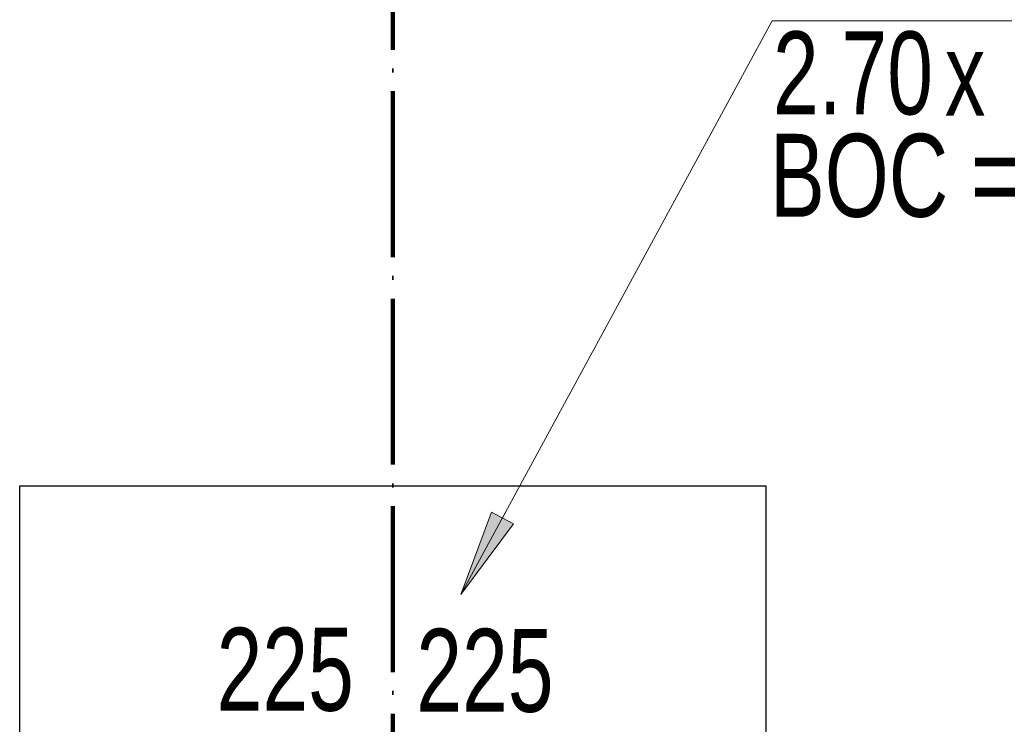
# Model space of a CAD drawing. Header units: millimetres. Extents: x 0 to 60000, y 0 to 29700.
# Tile 35 of 86: x 23185 to 25560, y 8150 to 9848. Entities that reach past the tile are written whole.
import ezdxf

# ---------------------------------------------------------------- set-up
doc = ezdxf.new("R2010")
doc.units = ezdxf.units.MM
doc.linetypes.add('STRICHPUNKT2_S11', pattern=[500, 400, -50, 0, -50])
doc.linetypes.add('STRICHPUNKT2_S5', pattern=[1100, 800, -100, 100, -100])
for name, color, linetype, lineweight in [('Ogólne', 7, 'Continuous', 25), ('Osie', 30, 'STRICHPUNKT2_S5', 18), ('Standard', 7, 'Continuous', 25)]:
    doc.layers.add(name, color=color, linetype=linetype, lineweight=lineweight)
doc.styles.add('ARIAL', font='ARIAL.TTF')

msp = doc.modelspace()

# ---------------------------------------------------------------- hatches: boundary and pattern name
at = {"layer": 'Standard', "linetype": 'Continuous', "lineweight": 13, "transparency": 33554687}
msp.add_hatch(color=4, dxfattribs=at).paths.add_polyline_path([(24323.1, 8661.5), (24249.3, 8462.6), (24375.8, 8632.9)])

# ---------------------------------------------------------------- linework, layer by layer
at = {"layer": 'Osie', "color": 1, "linetype": 'STRICHPUNKT2_S11', "lineweight": 140, "transparency": 33554687}
msp.add_line((24085, 4274.8), (24085, 25274.8), dxfattribs=at)
at = {"layer": 'Standard', "color": 3, "linetype": 'Continuous', "lineweight": 25, "transparency": 33554687}
for p, q in [((23185, 7374.8), (23185, 8724.8)), ((23185, 8724.8), (24985, 8724.8)), ((24985, 8724.8), (24985, 7374.8))]:
    msp.add_line(p, q, dxfattribs=at)
at = {"layer": 'Standard', "color": 4, "linetype": 'Continuous', "lineweight": 13, "transparency": 33554687}
for p, q in [((24323.1, 8661.5), (24249.3, 8462.6)), ((24375.8, 8632.9), (24323.1, 8661.5)), ((24349.5, 8647.2), (24356.6, 8660.4)), ((24249.3, 8462.6), (24375.8, 8632.9)), ((24249.3, 8462.6), (24249.3, 8462.6)), ((24249.3, 8462.6), (24249.3, 8462.6)), ((24249.3, 8462.6), (24249.3, 8462.6))]:
    msp.add_line(p, q, dxfattribs=at)
msp.add_lwpolyline([(26893, 9845.4), (24999.8, 9845.4), (24249.3, 8462.6)], dxfattribs=at)

# ---------------------------------------------------------------- texts
at = {"layer": 'Ogólne', "color": 3, "linetype": 'Continuous', "lineweight": 25, "transparency": 33554687, "char_height": 200, "attachment_point": 7, "style": 'ARIAL'}
for insert, width in [((23660, 8179.7), 403.88), ((24141.7, 8177.1), 403.894)]:
    msp.add_mtext('\\W0.71;225', dxfattribs=dict(at, insert=insert, width=width))
at = {"layer": 'Standard', "color": 3, "linetype": 'Continuous', "lineweight": 18, "transparency": 33554687, "char_height": 200, "attachment_point": 7, "style": 'ARIAL'}
for s, insert, width in [('\\W0.71;2.70', (25001.8, 9617.1), 459.376), ('\\W0.70;x', (25416.4, 9617.1), 169.867)]:
    msp.add_mtext(s, dxfattribs=dict(at, insert=insert, width=width))
at = {"layer": 'Standard', "color": 3, "linetype": 'Continuous', "lineweight": 25, "transparency": 33554687, "insert": (24994.6, 9370.3), "char_height": 200, "width": 675.774, "attachment_point": 7, "style": 'ARIAL'}
msp.add_mtext('\\W0.71;BOC =', dxfattribs=at)

doc.saveas('drawing.dxf')
